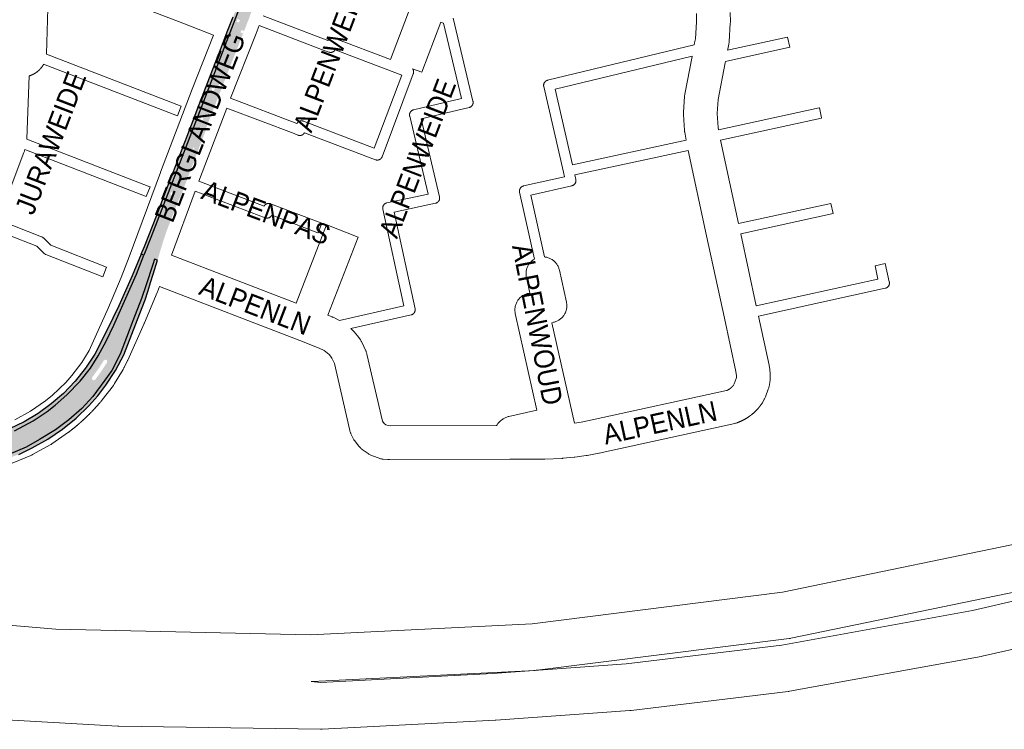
# Paper-space layout 'Layout1' of a CAD drawing. Header units: metres. Extents: x 123097 to 144122, y 392739 to 407589.
# Tile 161 of 256: x 134569 to 134948, y 394044 to 394317. Entities that reach past the tile are written whole.
import ezdxf
from ezdxf.enums import TextEntityAlignment as Align

# ---------------------------------------------------------------- set-up
doc = ezdxf.new("R2010")
doc.units = ezdxf.units.M
doc.header["$MEASUREMENT"] = 0
for name, color, linetype, lineweight in [('gs-anno-wegen algemeen tekst', 7, 'Continuous', 0), ('gs-knt-aanvullende hoofdweg', 7, 'Continuous', 0), ('gs-knt-autosnelweg', 7, 'Continuous', 0), ('gs-knt-paden', 7, 'Continuous', 0), ('gs-knt-wegen algemeen', 7, 'Continuous', 0), ('ir-ARC-asfalt-hoofdwegen-te inspecteren', 5, 'Continuous', 0), ('ir-ARC-fietspaden naastliggend- te inspecteren', 1, 'Continuous', 0)]:
    doc.layers.add(name, color=color, linetype=linetype, lineweight=lineweight)
doc.styles.add('Style-Arial', font='arial.ttf')

psp = doc.layouts.get("Layout1")

# ---------------------------------------------------------------- hatches: boundary and pattern name
at = {"layer": 'ir-ARC-asfalt-hoofdwegen-te inspecteren', "linetype": 'Continuous', "lineweight": 13}
h = psp.add_hatch(color=5, dxfattribs=at)
h.paths.add_polyline_path([(134620.836, 394224.914), (134616.764, 394226.471), (134619.402, 394233.172), (134629.223, 394258.341), (134639.689, 394285.674), (134653.44, 394321.478), (134652.51, 394321.835), (134652.977, 394323.049), (134653.464, 394324.349), (134659.022, 394322.181), (134658.28, 394320.274), (134658.277, 394320.275), (134658.106, 394319.828), (134658.056, 394319.7), (134656.712, 394320.215), (134648.239, 394298.258), (134646.006, 394292.418), (134645.899, 394292.468), (134645.475, 394291.562), (134645.647, 394291.481), (134639.144, 394274.476), (134629.57, 394249.621), (134624.602, 394236.624), (134621.895, 394228.531)])
h.paths.add_polyline_path([(134653.43, 394316.062), (134652.47, 394316.342), (134652.75, 394317.302), (134653.71, 394317.022)], flags=16)
h.paths.add_polyline_path([(134643.718, 394289.675), (134642.781, 394290.024), (134643.13, 394290.961), (134644.067, 394290.612)], flags=16)
h.paths.add_polyline_path([(134639.412, 394278.421), (134638.463, 394278.736), (134638.778, 394279.685), (134639.727, 394279.37)], flags=16)
h.paths.add_polyline_path([(134627.832, 394249.431), (134626.899, 394249.79), (134627.258, 394250.723), (134628.191, 394250.364)], flags=16)
h.paths.add_polyline_path([(134635.766, 394267.139), (134635.707, 394267.695), (134636.117, 394268.076), (134636.175, 394267.52)], flags=16)
at = {"layer": 'ir-ARC-asfalt-hoofdwegen-te inspecteren', "linetype": 'Continuous', "lineweight": 13, "extrusion": (0, 0, -1)}
h = psp.add_hatch(color=5, dxfattribs=at)
h.paths.add_polyline_path([(-134562.681, 394149.003), (-134564.746, 394149.697), (-134571.453, 394152.495), (-134576.573, 394155.377), (-134582.763, 394159.181), (-134587.854, 394163.007), (-134592.85, 394167.422), (-134597.072, 394172.059), (-134601.71, 394178.241), (-134604.435, 394181.954), (-134607.609, 394188.303), (-134612.541, 394201.091), (-134615.839, 394209.754), (-134617.669, 394215.055), (-134620.227, 394222.833), (-134620.836, 394224.914), (-134616.764, 394226.471), (-134613.889, 394219.167), (-134605.222, 394199.465), (-134602.205, 394193.294), (-134599.148, 394187.637), (-134596.165, 394182.925), (-134592.226, 394177.892), (-134587.128, 394172.618), (-134582.62, 394168.635), (-134579.469, 394166.184), (-134574.085, 394162.639), (-134566.908, 394158.831), (-134559.992, 394156.074)])
h.paths.add_polyline_path([(-134597.323, 394178.211), (-134598.01, 394178.449), (-134600.183, 394181.434), (-134602.624, 394185.135), (-134602.63, 394185.856), (-134602.02, 394186.241), (-134601.372, 394185.924), (-134599.435, 394182.905), (-134596.88, 394179.396), (-134596.766, 394178.678)], flags=16)
at = {"layer": 'ir-ARC-fietspaden naastliggend- te inspecteren', "linetype": 'Continuous', "lineweight": 30, "extrusion": (0, 0, -1)}
psp.add_hatch(color=1, dxfattribs=at).paths.add_polyline_path([(-134621.696, 394241.784), (-134621.966, 394242.484), (-134621.966, 394242.484), (-134625.279, 394251.098), (-134629.693, 394262.573), (-134634.094, 394273.973), (-134634.1, 394273.988), (-134636.816, 394281.048), (-134636.818, 394281.047), (-134637.088, 394281.747), (-134637.086, 394281.748), (-134644.905, 394302.072), (-134644.91, 394302.07), (-134645.178, 394302.77), (-134645.175, 394302.772), (-134645.414, 394303.394), (-134645.874, 394304.588), (-134649.148, 394313.098), (-134651.143, 394318.284), (-134652.51, 394321.835), (-134653.44, 394321.478), (-134639.689, 394285.674), (-134629.223, 394258.341), (-134619.402, 394233.172), (-134616.764, 394226.471), (-134615.735, 394226.864), (-134616.97, 394229.79), (-134621.694, 394241.785)], flags=0)
at = {"layer": 'ir-ARC-fietspaden naastliggend- te inspecteren', "linetype": 'Continuous', "lineweight": 30}
h = psp.add_hatch(color=1, dxfattribs=at)
h.paths.add_polyline_path([(134641.341, 394275.058, 0.4152618), (134640.712, 394274.772), (134639.335, 394271.156), (134631.023, 394249.365), (134630.787, 394248.748, 0.3959614), (134631.064, 394248.108), (134630.385, 394248.369), (134626.324, 394237.813), (134625.245, 394234.941), (134624.305, 394232.097), (134623.404, 394229.136), (134621.986, 394224.475), (134620.836, 394224.914), (134621.895, 394228.531), (134624.602, 394236.624), (134629.57, 394249.621), (134639.144, 394274.476), (134645.647, 394291.481), (134646.381, 394291.138), (134646.805, 394292.044), (134646.006, 394292.418), (134648.239, 394298.258), (134656.712, 394320.215), (134658.056, 394319.7), (134657.069, 394317.122), (134650.688, 394300.881), (134642.865, 394280.806), (134642.066, 394281.101), (134641.72, 394280.163), (134642.502, 394279.875), (134640.719, 394275.3)])
h.paths.add_polyline_path([(134654.941, 394311.847), (134654.011, 394312.215), (134654.379, 394313.145), (134655.309, 394312.777)], flags=16)
for points in [[(134559.457, 394157.481), (134559.992, 394156.074), (134566.908, 394158.831), (134574.085, 394162.639), (134579.469, 394166.184), (134582.62, 394168.635), (134587.128, 394172.618), (134592.226, 394177.892), (134596.165, 394182.925), (134599.148, 394187.637), (134602.205, 394193.294), (134605.222, 394199.465), (134613.889, 394219.167), (134616.764, 394226.471), (134615.735, 394226.864), (134612.21, 394218.51), (134607.07, 394206.92), (134602.56, 394197.37), (134597.89, 394188.33), (134594.29, 394182.971), (134590.269, 394177.92), (134585.852, 394173.212), (134581.096, 394169.142), (134576.013, 394165.488), (134570.64, 394162.277), (134565.014, 394159.532)], [(134562.681, 394149.003), (134563.189, 394147.664), (134568.573, 394149.712), (134573.784, 394152.167), (134579.736, 394155.522), (134585.382, 394159.369), (134590.681, 394163.681), (134595.596, 394168.426), (134599.01, 394172.287), (134602.157, 394176.369), (134605.86, 394182.035), (134609.048, 394188.006), (134615.228, 394204.021), (134617.222, 394209.175), (134618.455, 394212.867), (134619.377, 394215.897), (134620.374, 394219.175), (134621.986, 394224.475), (134620.836, 394224.914), (134620.227, 394222.833), (134617.669, 394215.055), (134615.839, 394209.754), (134612.541, 394201.091), (134607.609, 394188.303), (134604.435, 394181.954), (134601.71, 394178.241), (134597.072, 394172.059), (134592.85, 394167.422), (134587.854, 394163.007), (134582.763, 394159.181), (134576.573, 394155.377), (134571.453, 394152.495), (134564.746, 394149.697)]]:
    psp.add_hatch(color=1, dxfattribs=at).paths.add_polyline_path(points, flags=0)

# ---------------------------------------------------------------- linework, layer by layer
at = {"layer": 'gs-knt-aanvullende hoofdweg', "color": 7, "linetype": 'Continuous', "flags": 128}
for points in [[(134661.201, 394314.834), (134660.009, 394311.809), (134650.168, 394286.846)], [(134567.014, 394162.98), (134573.127, 394166.349), (134578.939, 394170.384), (134581.567, 394172.529), (134584.059, 394174.787), (134584.066, 394174.793), (134584.198, 394174.919), (134584.214, 394174.935), (134584.33, 394175.047), (134586.668, 394177.43), (134588.971, 394180.03), (134592.842, 394185.082), (134595.676, 394189.757), (134603.186, 394206.266), (134603.193, 394206.282), (134608.023, 394217.817), (134611.097, 394225.737), (134623.183, 394258.276), (134623.205, 394258.335), (134635.393, 394290.322), (134635.424, 394290.402), (134643.625, 394311.205)], [(134648.714, 394283.098), (134637.958, 394254.868)], [(134636.542, 394251.106), (134627.395, 394226.478)], [(134622.772, 394214.306), (134621.989, 394212.289), (134621.915, 394212.107), (134617.003, 394200.375), (134616.926, 394200.199), (134616.912, 394200.167), (134616.91, 394200.161), (134610.555, 394186.014), (134610.467, 394185.826), (134609.165, 394183.133), (134609.09, 394182.977), (134609.064, 394182.924), (134609.036, 394182.867), (134608.928, 394182.659), (134608.897, 394182.606), (134608.75, 394182.35), (134605.474, 394176.946), (134605.329, 394176.715), (134605.277, 394176.64), (134605.252, 394176.603), (134605.224, 394176.563), (134605.175, 394176.49), (134605.013, 394176.271), (134600.731, 394170.683), (134600.527, 394170.428), (134600.361, 394170.231), (134600.352, 394170.22), (134600.195, 394170.034), (134600.177, 394170.014), (134600.028, 394169.838), (134600.001, 394169.807), (134599.86, 394169.642), (134599.825, 394169.602), (134599.692, 394169.447), (134599.648, 394169.397), (134599.523, 394169.253), (134599.471, 394169.193), (134599.353, 394169.059), (134599.292, 394168.988), (134599.183, 394168.865), (134599.113, 394168.786), (134599.012, 394168.672), (134598.933, 394168.583), (134598.841, 394168.48), (134598.753, 394168.381), (134598.669, 394168.288), (134598.571, 394168.18), (134598.496, 394168.097), (134598.389, 394167.979), (134598.323, 394167.906), (134598.206, 394167.779), (134598.149, 394167.716), (134598.024, 394167.58), (134597.975, 394167.527), (134597.839, 394167.38), (134597.8, 394167.338), (134597.655, 394167.183), (134597.624, 394167.149), (134597.469, 394166.984), (134597.448, 394166.961), (134597.284, 394166.788), (134597.271, 394166.774), (134597.097, 394166.591), (134597.093, 394166.587), (134596.915, 394166.401), (134596.91, 394166.396), (134596.737, 394166.215), (134596.722, 394166.2), (134596.557, 394166.03), (134596.534, 394166.006), (134596.378, 394165.846), (134596.344, 394165.812), (134596.197, 394165.662), (134596.155, 394165.619), (134596.016, 394165.479), (134595.964, 394165.426), (134595.834, 394165.296), (134595.773, 394165.235), (134595.652, 394165.114), (134595.581, 394165.043), (134595.47, 394164.932), (134595.389, 394164.853), (134595.196, 394164.662), (134594.77, 394164.24), (134594.452, 394163.935), (134594.024, 394163.535), (134593.827, 394163.351), (134593.733, 394163.264), (134593.628, 394163.166), (134593.545, 394163.088), (134593.43, 394162.982), (134593.356, 394162.914), (134593.23, 394162.798), (134593.167, 394162.74), (134593.031, 394162.616), (134592.977, 394162.567), (134592.83, 394162.434), (134592.786, 394162.394), (134592.629, 394162.253), (134592.595, 394162.222), (134592.427, 394162.072), (134592.403, 394162.051), (134592.225, 394161.892), (134592.211, 394161.88), (134592.021, 394161.712), (134592.019, 394161.71), (134591.825, 394161.54), (134591.818, 394161.534), (134591.631, 394161.371), (134591.613, 394161.356), (134591.437, 394161.203), (134591.409, 394161.179), (134591.242, 394161.035), (134591.203, 394161.002), (134591.047, 394160.868), (134590.998, 394160.826), (134590.851, 394160.702), (134590.791, 394160.651), (134590.654, 394160.536), (134590.584, 394160.477), (134590.457, 394160.371), (134590.376, 394160.303), (134590.26, 394160.206), (134590.168, 394160.13), (134590.062, 394160.042), (134589.958, 394159.957), (134589.863, 394159.879), (134589.749, 394159.786), (134589.664, 394159.716), (134589.539, 394159.614), (134589.464, 394159.554), (134589.328, 394159.445), (134589.264, 394159.393), (134589.117, 394159.275), (134589.063, 394159.232), (134588.905, 394159.106), (134588.862, 394159.072), (134588.692, 394158.938), (134588.661, 394158.913), (134588.48, 394158.771), (134588.458, 394158.754), (134588.266, 394158.604), (134588.256, 394158.596), (134588.052, 394158.439), (134587.98, 394158.383), (134587.956, 394158.365), (134587.899, 394158.324), (134587.744, 394158.212), (134581.374, 394153.79), (134581.159, 394153.646), (134581.05, 394153.577), (134581.015, 394153.557), (134580.94, 394153.51), (134580.716, 394153.382), (134573.924, 394149.639), (134573.696, 394149.518), (134573.619, 394149.481), (134573.58, 394149.461), (134573.542, 394149.443), (134573.464, 394149.405), (134573.228, 394149.301), (134566.088, 394146.277)]]:
    psp.add_lwpolyline(points, dxfattribs=at)
at = {"layer": 'gs-knt-autosnelweg', "color": 7, "linetype": 'Continuous', "flags": 128}
for points in [[(133929.002, 394176.065), (133929.599, 394175.971), (134379.692, 394105.067), (134507.119, 394088.828), (134582.862, 394082.358), (134680.976, 394080.2), (134766.291, 394084.508), (134862.703, 394096.631), (134965.828, 394117.908), (135068.411, 394149.151), (135136.078, 394176.012), (135184.861, 394200.08), (135326.653, 394282.818), (135407.798, 394338.909), (135425.002, 394352.295)], [(134969.877, 394100.344), (134865.999, 394078.911), (134865.652, 394078.846), (134865.302, 394078.795), (134768.205, 394066.586), (134767.871, 394066.551), (134767.535, 394066.527), (134681.558, 394062.186), (134681.232, 394062.176), (134681.138, 394062.176), (134684.759, 394061.849), (134751.084, 394065.335), (134802.467, 394069.046), (134862.486, 394076.228), (134935.866, 394089.605), (134954.853, 394093.937)], [(134959.02, 394076.405), (134939.681, 394071.993), (134939.293, 394071.913), (134865.446, 394058.451), (134865.174, 394058.406), (134864.901, 394058.369), (134804.397, 394051.129), (134803.976, 394051.088), (134752.294, 394047.355), (134752.118, 394047.344), (134685.396, 394043.837), (134685.087, 394043.827), (134684.779, 394043.826), (134607.086, 394045.07), (134606.738, 394045.082), (134557.092, 394047.797)]]:
    psp.add_lwpolyline(points, dxfattribs=at)
at = {"layer": 'gs-knt-paden', "color": 7, "linetype": 'Continuous', "flags": 128}
for points in [[(134662.676, 394318.574), (134687.631, 394309.076), (134687.673, 394309.152), (134687.725, 394309.234), (134687.78, 394309.314), (134687.84, 394309.391), (134687.902, 394309.464), (134687.969, 394309.535), (134688.038, 394309.603), (134688.111, 394309.667), (134688.187, 394309.727), (134688.266, 394309.784), (134688.347, 394309.837), (134688.431, 394309.886), (134688.516, 394309.93), (134688.605, 394309.971), (134688.695, 394310.007), (134688.786, 394310.039), (134688.879, 394310.067), (134688.973, 394310.09), (134689.068, 394310.108), (134689.164, 394310.122), (134689.261, 394310.131), (134689.358, 394310.135), (134689.455, 394310.135), (134689.552, 394310.13), (134689.648, 394310.121), (134689.744, 394310.107), (134689.839, 394310.088), (134689.933, 394310.065), (134690.026, 394310.037), (134690.117, 394310.004), (134711.719, 394301.776)], [(134735.844, 394317.735), (134743.518, 394285.709), (134743.538, 394285.615), (134743.553, 394285.521), (134743.565, 394285.425), (134743.571, 394285.33), (134743.573, 394285.234), (134743.57, 394285.138), (134743.563, 394285.042), (134743.551, 394284.947), (134743.535, 394284.852), (134743.514, 394284.758), (134743.489, 394284.666), (134743.459, 394284.574), (134743.425, 394284.485), (134743.387, 394284.397), (134743.345, 394284.31), (134743.298, 394284.226), (134743.248, 394284.145), (134743.193, 394284.065), (134743.135, 394283.989), (134743.074, 394283.915), (134743.009, 394283.845), (134742.94, 394283.777), (134742.869, 394283.713), (134742.794, 394283.652), (134742.717, 394283.595), (134742.637, 394283.542), (134742.555, 394283.493), (134742.47, 394283.447), (134742.384, 394283.406), (134742.295, 394283.369), (134742.205, 394283.336), (134742.113, 394283.308), (134742.02, 394283.284), (134723.52, 394278.962), (134730.639, 394248.867), (134730.659, 394248.772), (134730.675, 394248.676), (134730.685, 394248.58), (134730.691, 394248.483), (134730.693, 394248.386), (134730.69, 394248.289), (134730.682, 394248.192), (134730.669, 394248.096), (134730.652, 394248), (134730.63, 394247.906), (134730.604, 394247.812), (134730.573, 394247.72), (134730.538, 394247.63), (134730.498, 394247.541), (134730.455, 394247.455), (134730.407, 394247.37), (134730.355, 394247.288), (134730.299, 394247.209), (134730.24, 394247.132), (134730.176, 394247.059), (134730.11, 394246.988), (134730.04, 394246.921), (134729.967, 394246.857), (134729.891, 394246.797), (134729.812, 394246.741), (134729.73, 394246.688), (134729.646, 394246.64), (134729.56, 394246.595), (134729.471, 394246.555), (134729.381, 394246.519), (134729.29, 394246.488), (134729.196, 394246.461), (134729.102, 394246.438), (134713.147, 394243.038), (134721.208, 394205.811), (134721.227, 394205.715), (134721.241, 394205.618), (134721.249, 394205.52), (134721.254, 394205.423), (134721.253, 394205.325), (134721.248, 394205.227), (134721.238, 394205.129), (134721.223, 394205.032), (134721.203, 394204.936), (134721.179, 394204.841), (134721.15, 394204.748), (134721.117, 394204.656), (134721.079, 394204.565), (134721.037, 394204.477), (134720.99, 394204.39), (134720.939, 394204.306), (134720.885, 394204.225), (134720.826, 394204.146), (134720.764, 394204.071), (134720.698, 394203.998), (134720.629, 394203.929), (134720.556, 394203.863), (134720.48, 394203.801), (134720.402, 394203.743), (134720.32, 394203.688), (134720.236, 394203.638), (134720.15, 394203.592), (134720.061, 394203.55), (134719.971, 394203.512), (134719.878, 394203.479), (134719.785, 394203.45), (134719.693, 394203.427), (134719.69, 394203.426), (134719.685, 394203.425), (134696.469, 394198.147)], [(134650.168, 394286.846), (134675.707, 394277.124), (134675.732, 394277.17), (134675.782, 394277.254), (134675.837, 394277.336), (134675.895, 394277.415), (134675.958, 394277.491), (134676.024, 394277.564), (134676.093, 394277.633), (134676.166, 394277.699), (134676.242, 394277.761), (134676.321, 394277.82), (134676.403, 394277.875), (134676.487, 394277.925), (134676.574, 394277.972), (134676.663, 394278.014), (134676.753, 394278.051), (134676.846, 394278.085), (134676.94, 394278.113), (134677.035, 394278.137), (134677.131, 394278.157), (134677.229, 394278.171), (134677.326, 394278.181), (134677.425, 394278.186), (134677.523, 394278.186), (134677.621, 394278.182), (134677.719, 394278.173), (134677.816, 394278.159), (134677.912, 394278.14), (134678.008, 394278.116), (134678.102, 394278.088), (134678.195, 394278.055), (134705.482, 394267.657), (134716.081, 394295.812), (134690.502, 394305.556), (134690.473, 394305.504), (134690.423, 394305.423), (134690.368, 394305.344), (134690.31, 394305.268), (134690.248, 394305.195), (134690.183, 394305.125), (134690.115, 394305.058), (134690.043, 394304.994), (134689.969, 394304.934), (134689.892, 394304.878), (134689.812, 394304.825), (134689.73, 394304.776), (134689.645, 394304.731), (134689.559, 394304.69), (134689.47, 394304.653), (134689.38, 394304.621), (134689.289, 394304.592), (134689.196, 394304.569), (134689.102, 394304.549), (134689.008, 394304.534), (134688.912, 394304.524), (134688.817, 394304.518), (134688.721, 394304.517), (134688.625, 394304.52), (134688.53, 394304.528), (134688.435, 394304.541), (134688.341, 394304.558), (134688.248, 394304.579), (134688.155, 394304.605), (134688.065, 394304.635), (134686.915, 394305.047), (134686.879, 394305.06), (134661.201, 394314.834)], [(134692.129, 394201.283), (134716.859, 394206.905), (134708.792, 394244.158), (134708.773, 394244.252), (134708.76, 394244.347), (134708.751, 394244.442), (134708.747, 394244.538), (134708.747, 394244.634), (134708.751, 394244.729), (134708.761, 394244.825), (134708.774, 394244.92), (134708.793, 394245.014), (134708.816, 394245.107), (134708.843, 394245.199), (134708.874, 394245.289), (134708.91, 394245.378), (134708.95, 394245.465), (134708.994, 394245.551), (134709.042, 394245.633), (134709.094, 394245.714), (134709.15, 394245.792), (134709.21, 394245.867), (134709.273, 394245.939), (134709.339, 394246.009), (134709.409, 394246.075), (134709.481, 394246.137), (134709.557, 394246.196), (134709.635, 394246.251), (134709.716, 394246.303), (134709.799, 394246.351), (134709.884, 394246.394), (134709.972, 394246.434), (134710.061, 394246.469), (134710.152, 394246.5), (134710.244, 394246.527), (134710.337, 394246.549), (134726.254, 394249.941), (134719.144, 394279.998), (134719.124, 394280.092), (134719.109, 394280.187), (134719.098, 394280.282), (134719.092, 394280.377), (134719.09, 394280.473), (134719.093, 394280.569), (134719.1, 394280.665), (134719.112, 394280.76), (134719.129, 394280.854), (134719.15, 394280.948), (134719.175, 394281.04), (134719.205, 394281.131), (134719.239, 394281.221), (134719.277, 394281.309), (134719.32, 394281.395), (134719.366, 394281.478), (134719.417, 394281.56), (134719.471, 394281.639), (134719.529, 394281.715), (134719.591, 394281.788), (134719.656, 394281.859), (134719.724, 394281.926), (134719.795, 394281.99), (134719.87, 394282.051), (134719.947, 394282.107), (134720.027, 394282.16), (134720.109, 394282.21), (134720.193, 394282.255), (134720.28, 394282.296), (134720.369, 394282.333), (134720.459, 394282.366), (134720.55, 394282.394), (134720.643, 394282.418), (134739.137, 394286.738), (134732.182, 394315.767), (134731.167, 394316.154)], [(134778.357, 394258.404), (134770.776, 394291.399), (134770.756, 394291.495), (134770.742, 394291.592), (134770.731, 394291.689), (134770.726, 394291.787), (134770.725, 394291.885), (134770.729, 394291.983), (134770.738, 394292.08), (134770.752, 394292.177), (134770.77, 394292.273), (134770.793, 394292.369), (134770.821, 394292.463), (134770.853, 394292.555), (134770.89, 394292.646), (134770.931, 394292.735), (134770.976, 394292.822), (134771.025, 394292.906), (134771.079, 394292.988), (134771.136, 394293.067), (134771.198, 394293.144), (134771.263, 394293.217), (134771.331, 394293.287), (134771.403, 394293.354), (134771.477, 394293.417), (134771.555, 394293.476), (134771.636, 394293.532), (134771.719, 394293.584), (134771.805, 394293.631), (134771.893, 394293.674), (134771.983, 394293.713), (134772.075, 394293.747), (134772.168, 394293.777), (134772.262, 394293.803), (134828.751, 394307.467)], [(134827.924, 394303.131), (134775.139, 394290.363)], [(134629.674, 394280.057), (134629.669, 394280.057), (134578.147, 394299.953)], [(134720.274, 394298.185), (134720.304, 394298.145), (134720.359, 394298.063), (134720.41, 394297.979), (134720.457, 394297.893), (134720.5, 394297.804), (134720.538, 394297.713), (134720.571, 394297.621), (134720.601, 394297.527), (134720.625, 394297.431), (134720.645, 394297.335), (134720.66, 394297.238), (134720.67, 394297.14), (134720.676, 394297.042), (134720.677, 394296.943), (134720.673, 394296.845), (134720.664, 394296.747), (134720.65, 394296.649), (134720.631, 394296.553), (134720.608, 394296.457), (134720.581, 394296.363), (134720.548, 394296.27), (134708.533, 394264.352), (134708.497, 394264.263), (134708.457, 394264.176), (134708.413, 394264.091), (134708.365, 394264.008), (134708.312, 394263.927), (134708.257, 394263.849), (134708.197, 394263.774), (134708.134, 394263.702), (134708.067, 394263.633), (134707.998, 394263.567), (134707.925, 394263.504), (134707.849, 394263.445), (134707.771, 394263.39), (134707.69, 394263.339), (134707.607, 394263.291), (134707.521, 394263.248), (134707.434, 394263.208), (134707.345, 394263.173), (134707.254, 394263.142), (134707.162, 394263.116), (134707.068, 394263.094), (134706.974, 394263.076), (134706.879, 394263.063), (134706.783, 394263.054), (134706.688, 394263.05), (134706.592, 394263.051), (134706.496, 394263.056), (134706.4, 394263.066), (134706.306, 394263.08), (134706.212, 394263.099), (134706.119, 394263.122), (134706.027, 394263.15), (134705.936, 394263.182), (134678.619, 394273.592), (134678.586, 394273.529), (134678.536, 394273.447), (134678.483, 394273.366), (134678.426, 394273.289), (134678.366, 394273.214), (134678.301, 394273.142), (134678.234, 394273.074), (134678.163, 394273.008), (134678.09, 394272.947), (134678.013, 394272.888), (134677.934, 394272.834), (134677.852, 394272.783), (134677.768, 394272.737), (134677.682, 394272.694), (134677.593, 394272.656), (134677.503, 394272.621), (134677.412, 394272.592), (134677.319, 394272.566), (134677.225, 394272.545), (134677.13, 394272.529), (134677.035, 394272.517), (134676.939, 394272.51), (134676.843, 394272.507), (134676.747, 394272.509), (134676.651, 394272.515), (134676.555, 394272.527), (134676.46, 394272.542), (134676.366, 394272.562), (134676.273, 394272.587), (134676.181, 394272.616), (134676.091, 394272.65), (134674.594, 394273.246), (134648.714, 394283.098)], [(134775.139, 394290.363), (134781.83, 394261.235), (134825.583, 394270.731)], [(134617.681, 394249), (134617.676, 394249), (134570.892, 394267.067)], [(134826.4, 394266.795), (134782.73, 394257.317)], [(134767.161, 394224.877), (134761.483, 394250.686), (134761.464, 394250.783), (134761.45, 394250.88), (134761.441, 394250.978), (134761.436, 394251.076), (134761.437, 394251.174), (134761.442, 394251.272), (134761.452, 394251.37), (134761.467, 394251.467), (134761.486, 394251.563), (134761.51, 394251.658), (134761.539, 394251.752), (134761.572, 394251.845), (134761.61, 394251.936), (134761.652, 394252.024), (134761.698, 394252.111), (134761.749, 394252.195), (134761.804, 394252.277), (134761.862, 394252.356), (134761.925, 394252.431), (134761.99, 394252.504), (134762.06, 394252.574), (134762.133, 394252.64), (134762.209, 394252.702), (134762.288, 394252.761), (134762.369, 394252.815), (134762.453, 394252.866), (134762.54, 394252.912), (134762.629, 394252.954), (134762.719, 394252.992), (134762.812, 394253.025), (134762.906, 394253.054), (134763.001, 394253.078), (134778.758, 394256.655), (134778.358, 394258.396)], [(134782.73, 394257.317), (134783.127, 394255.591), (134783.146, 394255.497), (134783.161, 394255.402), (134783.171, 394255.307), (134783.177, 394255.212), (134783.178, 394255.116), (134783.174, 394255.02), (134783.166, 394254.924), (134783.154, 394254.829), (134783.137, 394254.735), (134783.115, 394254.642), (134783.089, 394254.55), (134783.059, 394254.459), (134783.024, 394254.369), (134782.985, 394254.282), (134782.942, 394254.196), (134782.895, 394254.113), (134782.844, 394254.032), (134782.789, 394253.953), (134782.731, 394253.877), (134782.669, 394253.804), (134782.603, 394253.734), (134782.535, 394253.667), (134782.463, 394253.604), (134782.388, 394253.544), (134782.311, 394253.487), (134782.23, 394253.435), (134782.148, 394253.386), (134782.063, 394253.341), (134781.976, 394253.301), (134781.888, 394253.264), (134781.798, 394253.232), (134781.706, 394253.204), (134781.613, 394253.181), (134765.838, 394249.6), (134771.087, 394225.74)], [(134778.358, 394258.396), (134778.357, 394258.4), (134778.357, 394258.404)], [(134778.358, 394258.396), (134778.357, 394258.4), (134778.357, 394258.404)]]:
    psp.add_lwpolyline(points, dxfattribs=at)
for points in [[(134841.605, 394305.367), (134864.713, 394310.43, -0.3694363), (134864.724, 394310.422), (134865.579, 394306.518), (134865.58, 394306.515, -0.3996472), (134865.573, 394306.503), (134865.568, 394306.502), (134840.786, 394301.072)], [(134579.307, 394303.815), (134631.113, 394283.808), (134631.117, 394283.807, -0.4069136), (134631.122, 394283.794), (134631.12, 394283.79), (134629.68, 394280.062), (134629.674, 394280.057)], [(134838.122, 394274.67), (134876.924, 394283.172, -0.3694283), (134876.934, 394283.165), (134877.79, 394279.261), (134877.791, 394279.258, -0.3996497), (134877.784, 394279.246), (134877.779, 394279.245), (134838.873, 394270.72)], [(134571.648, 394271.084), (134619.12, 394252.751), (134619.124, 394252.75, -0.406913), (134619.129, 394252.737), (134619.127, 394252.733), (134617.687, 394249.005), (134617.681, 394249)], [(134637.958, 394254.868), (134663.057, 394245.316), (134663.096, 394245.384), (134663.149, 394245.467), (134663.206, 394245.547), (134663.266, 394245.624), (134663.33, 394245.699), (134663.398, 394245.769), (134663.469, 394245.837), (134663.543, 394245.901), (134663.621, 394245.961), (134663.701, 394246.018), (134663.784, 394246.07), (134663.869, 394246.119), (134663.956, 394246.163), (134664.046, 394246.203), (134664.137, 394246.238), (134664.23, 394246.269), (134664.325, 394246.296), (134664.421, 394246.317), (134664.517, 394246.334), (134664.614, 394246.347), (134664.712, 394246.354), (134664.81, 394246.357), (134664.908, 394246.355), (134665.006, 394246.348), (134665.103, 394246.337), (134665.2, 394246.32), (134665.296, 394246.299), (134665.391, 394246.274), (134665.484, 394246.244), (134666.555, 394245.868), (134666.605, 394245.849), (134685.257, 394238.736, -0.3861138), (134685.262, 394238.723), (134683.836, 394234.985, -0.3861092), (134683.824, 394234.98), (134666.004, 394241.776), (134666.001, 394241.77), (134665.954, 394241.686), (134665.902, 394241.605), (134665.846, 394241.525), (134665.787, 394241.449), (134665.724, 394241.376), (134665.658, 394241.305), (134665.588, 394241.238), (134665.516, 394241.175), (134665.44, 394241.115), (134665.361, 394241.058), (134665.28, 394241.006), (134665.196, 394240.957), (134665.111, 394240.913), (134665.023, 394240.872), (134664.933, 394240.836), (134664.842, 394240.805), (134664.749, 394240.777), (134664.655, 394240.755), (134664.56, 394240.736), (134664.464, 394240.723), (134664.368, 394240.714), (134664.271, 394240.709), (134664.175, 394240.71), (134664.078, 394240.715), (134663.982, 394240.724), (134663.886, 394240.738), (134663.792, 394240.757), (134663.698, 394240.78), (134663.605, 394240.808), (134663.514, 394240.84), (134636.542, 394251.106)], [(134845.808, 394238.589), (134881.367, 394246.381, -0.3694299), (134881.377, 394246.373), (134882.233, 394242.469), (134882.234, 394242.466, -0.399649), (134882.227, 394242.454), (134882.222, 394242.453), (134846.656, 394234.66)], [(134560.594, 394240.065), (134577.367, 394233.502), (134577.451, 394233.467), (134577.533, 394233.428), (134577.613, 394233.386), (134577.691, 394233.34), (134577.767, 394233.291), (134577.841, 394233.238), (134577.912, 394233.182), (134577.981, 394233.123), (134578.047, 394233.061), (134580.897, 394230.248), (134602.423, 394221.859, -0.3858222), (134602.428, 394221.847), (134600.975, 394218.119, -0.3858267), (134600.962, 394218.114), (134579.051, 394226.653), (134578.967, 394226.688), (134578.885, 394226.727), (134578.804, 394226.769), (134578.726, 394226.815), (134578.65, 394226.865), (134578.576, 394226.917), (134578.504, 394226.973), (134578.435, 394227.033), (134578.369, 394227.095), (134575.518, 394229.909), (134553.077, 394238.689)], [(134852.643, 394206.928), (134899.517, 394217.198), (134898.378, 394222.309, -0.3692403), (134898.385, 394222.319), (134902.291, 394223.19, -0.3692329), (134902.302, 394223.183), (134903.88, 394216.103), (134903.898, 394216.009), (134903.913, 394215.914), (134903.922, 394215.819), (134903.927, 394215.723), (134903.928, 394215.627), (134903.923, 394215.532), (134903.915, 394215.436), (134903.902, 394215.341), (134903.884, 394215.247), (134903.862, 394215.154), (134903.835, 394215.061), (134903.804, 394214.971), (134903.769, 394214.882), (134903.729, 394214.794), (134903.685, 394214.709), (134903.638, 394214.626), (134903.586, 394214.545), (134903.531, 394214.467), (134903.472, 394214.391), (134903.409, 394214.318), (134903.343, 394214.249), (134903.274, 394214.182), (134903.202, 394214.119), (134903.127, 394214.06), (134903.049, 394214.004), (134902.968, 394213.952), (134902.885, 394213.904), (134902.8, 394213.86), (134902.713, 394213.82), (134902.624, 394213.784), (134902.533, 394213.752), (134902.441, 394213.725), (134902.352, 394213.704), (134902.348, 394213.703), (134902.344, 394213.702), (134853.491, 394202.999)]]:
    psp.add_lwpolyline(points, format="xyb", dxfattribs=at)
at = {"layer": 'gs-knt-wegen algemeen', "color": 7, "linetype": 'Continuous', "flags": 128}
for points in [[(134580.064, 394330.283), (134579.315, 394303.985), (134579.313, 394303.925), (134579.307, 394303.815)], [(134643.625, 394311.205), (134631.799, 394315.755), (134601.443, 394327.436), (134595.237, 394329.326), (134593.815, 394329.685), (134591.076, 394330.155), (134586.166, 394330.58), (134583.729, 394330.53), (134580.064, 394330.283)], [(134711.719, 394301.776), (134719.724, 394322.679), (134722.561, 394330.089), (134722.757, 394331.065)], [(134828.751, 394307.467), (134828.891, 394308.2), (134829.195, 394309.791), (134829.629, 394316.333), (134829.576, 394319.529)], [(134842.592, 394319.892), (134842.652, 394316.279), (134842.651, 394316.009), (134842.639, 394315.739), (134842.16, 394308.531), (134842.137, 394308.268), (134842.103, 394308.005), (134842.059, 394307.744), (134841.681, 394305.76), (134841.605, 394305.367)], [(134825.583, 394270.731), (134825.075, 394273.742), (134825.042, 394273.964), (134825.016, 394274.187), (134824.998, 394274.411), (134824.606, 394280.595), (134824.594, 394280.875), (134824.595, 394281.155), (134824.607, 394281.435), (134825.014, 394287.617), (134825.037, 394287.882), (134825.071, 394288.146), (134825.115, 394288.409), (134827.884, 394302.924), (134827.924, 394303.131)], [(134578.147, 394299.953), (134578.141, 394299.942), (134578.099, 394299.868), (134578.058, 394299.795), (134578.015, 394299.722), (134577.971, 394299.65), (134577.927, 394299.577), (134577.883, 394299.506), (134577.837, 394299.435), (134577.791, 394299.364), (134577.744, 394299.293), (134577.698, 394299.223), (134577.65, 394299.154), (134577.601, 394299.084), (134577.552, 394299.015), (134577.503, 394298.947), (134577.452, 394298.879), (134577.401, 394298.812), (134577.35, 394298.745), (134577.298, 394298.679), (134577.245, 394298.612), (134577.192, 394298.546), (134577.138, 394298.481), (134577.084, 394298.417), (134577.029, 394298.353), (134576.973, 394298.289), (134576.917, 394298.226), (134576.861, 394298.163), (134576.803, 394298.101), (134576.745, 394298.039), (134576.687, 394297.978), (134576.629, 394297.918), (134576.569, 394297.857), (134576.509, 394297.798), (134576.448, 394297.738), (134576.388, 394297.68), (134576.326, 394297.622), (134576.264, 394297.565), (134576.201, 394297.508), (134576.139, 394297.452), (134576.075, 394297.396), (134576.011, 394297.341), (134575.947, 394297.286), (134575.882, 394297.232), (134575.817, 394297.179), (134575.751, 394297.126), (134575.684, 394297.073), (134575.618, 394297.022), (134575.55, 394296.971), (134575.482, 394296.92), (134575.414, 394296.87), (134575.346, 394296.821), (134575.277, 394296.772), (134575.207, 394296.724), (134575.137, 394296.677), (134575.067, 394296.63), (134574.996, 394296.584), (134574.925, 394296.538), (134574.853, 394296.493), (134574.782, 394296.449), (134574.709, 394296.405), (134574.636, 394296.362), (134574.563, 394296.32), (134574.49, 394296.278), (134574.416, 394296.237), (134574.342, 394296.197), (134574.267, 394296.157), (134574.193, 394296.118), (134574.117, 394296.079), (134574.041, 394296.042), (134573.965, 394296.004), (134573.89, 394295.968), (134573.813, 394295.932), (134573.736, 394295.897), (134573.658, 394295.863), (134573.582, 394295.829), (134573.504, 394295.796), (134573.425, 394295.764), (134573.347, 394295.732), (134573.269, 394295.702), (134573.19, 394295.671), (134573.11, 394295.642), (134573.031, 394295.613), (134572.952, 394295.585), (134572.871, 394295.558), (134572.791, 394295.531), (134572.71, 394295.505), (134572.637, 394295.482), (134571.653, 394271.176), (134571.648, 394271.084)], [(134840.786, 394301.072), (134840.674, 394300.484), (134837.98, 394286.362), (134837.627, 394280.999), (134837.971, 394275.572), (134838.122, 394274.67)], [(134838.873, 394270.72), (134845.808, 394238.589)], [(134570.892, 394267.067), (134570.887, 394267.043), (134570.828, 394266.783), (134570.758, 394266.526), (134570.678, 394266.272), (134570.587, 394266.021), (134560.594, 394240.065)], [(134782.599, 394161.778), (134785.153, 394162.145), (134789.437, 394162.966), (134841.136, 394174.256), (134841.185, 394174.276), (134841.234, 394174.298), (134841.284, 394174.319), (134841.333, 394174.341), (134841.382, 394174.364), (134841.431, 394174.387), (134841.479, 394174.41), (134841.528, 394174.434), (134841.576, 394174.458), (134841.624, 394174.483), (134841.672, 394174.508), (134841.719, 394174.533), (134841.767, 394174.559), (134841.814, 394174.585), (134841.861, 394174.611), (134841.908, 394174.638), (134841.954, 394174.666), (134842, 394174.693), (134842.047, 394174.721), (134842.092, 394174.75), (134842.138, 394174.778), (134842.183, 394174.807), (134842.228, 394174.837), (134842.273, 394174.867), (134842.318, 394174.897), (134842.362, 394174.928), (134842.407, 394174.959), (134842.45, 394174.99), (134842.494, 394175.022), (134842.537, 394175.054), (134842.58, 394175.087), (134842.623, 394175.119), (134842.666, 394175.152), (134842.708, 394175.186), (134842.75, 394175.22), (134842.792, 394175.254), (134842.833, 394175.289), (134842.874, 394175.323), (134842.915, 394175.359), (134842.956, 394175.394), (134842.996, 394175.43), (134843.036, 394175.466), (134843.076, 394175.503), (134843.115, 394175.539), (134843.154, 394175.577), (134843.193, 394175.614), (134843.231, 394175.652), (134843.269, 394175.69), (134843.307, 394175.729), (134843.345, 394175.767), (134843.382, 394175.806), (134843.419, 394175.846), (134843.455, 394175.886), (134843.491, 394175.925), (134843.527, 394175.966), (134843.563, 394176.006), (134843.598, 394176.047), (134843.633, 394176.088), (134843.667, 394176.13), (134843.702, 394176.171), (134843.735, 394176.213), (134843.769, 394176.256), (134843.802, 394176.298), (134843.834, 394176.34), (134844.139, 394176.878), (134844.884, 394178.89), (134844.979, 394179.369), (134844.984, 394179.928), (134844.783, 394181.637), (134840.345, 394202.196), (134833.51, 394233.857), (134826.4, 394266.795)], [(134846.656, 394234.66), (134852.643, 394206.928)], [(134627.395, 394226.478), (134675.483, 394207.991)], [(134771.087, 394225.74), (134771.285, 394225.72), (134771.6, 394225.671), (134771.913, 394225.607), (134772.223, 394225.528), (134772.528, 394225.434), (134772.828, 394225.325), (134773.123, 394225.201), (134773.411, 394225.063), (134773.692, 394224.91), (134773.965, 394224.745), (134774.23, 394224.566), (134774.486, 394224.374), (134774.732, 394224.17), (134774.967, 394223.954), (134775.192, 394223.727), (134775.406, 394223.489), (134775.607, 394223.241), (134775.796, 394222.984), (134775.972, 394222.717), (134776.135, 394222.442), (134776.284, 394222.16), (134776.419, 394221.87), (134776.54, 394221.574), (134776.646, 394221.273), (134776.737, 394220.967), (134776.813, 394220.656), (134779.517, 394208.314), (134779.578, 394208.001), (134779.623, 394207.686), (134779.653, 394207.369), (134779.667, 394207.05), (134779.665, 394206.732), (134779.648, 394206.414), (134779.616, 394206.097), (134779.568, 394205.782), (134779.504, 394205.47), (134779.426, 394205.161), (134779.332, 394204.856), (134779.223, 394204.557), (134779.101, 394204.263), (134778.963, 394203.975), (134778.812, 394203.695), (134778.648, 394203.422), (134778.47, 394203.157), (134778.279, 394202.902), (134778.077, 394202.656), (134777.862, 394202.421), (134777.636, 394202.196), (134777.4, 394201.982), (134777.153, 394201.781), (134776.897, 394201.592), (134776.631, 394201.415), (134776.358, 394201.252), (134776.077, 394201.102), (134775.788, 394200.966), (134775.494, 394200.844), (134775.194, 394200.738), (134774.889, 394200.645), (134774.58, 394200.568), (134773.952, 394200.428)], [(134768.149, 394166.732), (134759.825, 394203.938), (134759.763, 394204.251), (134759.716, 394204.567), (134759.685, 394204.885), (134759.67, 394205.204), (134759.67, 394205.524), (134759.686, 394205.843), (134759.718, 394206.161), (134759.765, 394206.477), (134759.827, 394206.79), (134759.905, 394207.1), (134759.998, 394207.406), (134760.106, 394207.707), (134760.229, 394208.002), (134760.365, 394208.29), (134760.516, 394208.572), (134760.681, 394208.846), (134760.858, 394209.112), (134761.049, 394209.368), (134761.252, 394209.615), (134761.467, 394209.851), (134761.693, 394210.077), (134761.93, 394210.292), (134762.177, 394210.494), (134762.433, 394210.684), (134762.699, 394210.862), (134762.973, 394211.026), (134763.255, 394211.176), (134763.544, 394211.312), (134763.84, 394211.435), (134764.14, 394211.542), (134764.446, 394211.634), (134764.756, 394211.712), (134765.412, 394211.859), (134764.095, 394217.87), (134764.034, 394218.183), (134763.989, 394218.5), (134763.959, 394218.818), (134763.945, 394219.137), (134763.947, 394219.457), (134763.964, 394219.776), (134763.997, 394220.094), (134764.046, 394220.409), (134764.11, 394220.722), (134764.189, 394221.032), (134764.283, 394221.337), (134764.392, 394221.637), (134764.516, 394221.932), (134764.654, 394222.22), (134764.807, 394222.501), (134764.972, 394222.774), (134765.151, 394223.039), (134765.343, 394223.295), (134765.547, 394223.541), (134765.763, 394223.776), (134765.99, 394224.001), (134766.228, 394224.215), (134766.476, 394224.416), (134766.733, 394224.605), (134767, 394224.781), (134767.161, 394224.877)], [(134853.491, 394202.999), (134857.575, 394184.081), (134857.634, 394183.776), (134857.677, 394183.469), (134857.963, 394181.042), (134857.99, 394180.768), (134858.004, 394180.493), (134858.008, 394180.218), (134857.993, 394178.635), (134857.983, 394178.331), (134857.959, 394178.028), (134857.92, 394177.727), (134857.868, 394177.427), (134857.553, 394175.843), (134857.498, 394175.591), (134857.432, 394175.342), (134857.357, 394175.095), (134857.273, 394174.851), (134856.166, 394171.866), (134856.071, 394171.624), (134855.967, 394171.386), (134855.852, 394171.153), (134855.729, 394170.924), (134854.989, 394169.615), (134854.83, 394169.348), (134854.657, 394169.089), (134854.603, 394169.011), (134854.548, 394168.934), (134854.493, 394168.857), (134854.438, 394168.781), (134854.382, 394168.704), (134854.325, 394168.628), (134854.268, 394168.552), (134854.212, 394168.477), (134854.154, 394168.402), (134854.097, 394168.327), (134854.038, 394168.252), (134853.98, 394168.178), (134853.921, 394168.104), (134853.862, 394168.03), (134853.802, 394167.956), (134853.743, 394167.883), (134853.683, 394167.81), (134853.622, 394167.737), (134853.561, 394167.665), (134853.5, 394167.593), (134853.438, 394167.521), (134853.376, 394167.449), (134853.314, 394167.378), (134853.252, 394167.308), (134853.188, 394167.237), (134853.125, 394167.167), (134853.061, 394167.096), (134852.998, 394167.027), (134852.933, 394166.958), (134852.868, 394166.889), (134852.803, 394166.82), (134852.738, 394166.752), (134852.672, 394166.684), (134852.606, 394166.616), (134852.54, 394166.548), (134852.474, 394166.481), (134852.407, 394166.414), (134852.339, 394166.348), (134852.271, 394166.281), (134852.204, 394166.216), (134852.136, 394166.15), (134852.067, 394166.085), (134851.998, 394166.02), (134851.929, 394165.956), (134851.859, 394165.892), (134851.789, 394165.828), (134851.719, 394165.764), (134851.649, 394165.701), (134851.578, 394165.638), (134851.507, 394165.576), (134851.435, 394165.514), (134851.364, 394165.452), (134851.292, 394165.391), (134851.22, 394165.329), (134851.147, 394165.269), (134851.075, 394165.209), (134851.002, 394165.148), (134850.928, 394165.089), (134850.854, 394165.029), (134850.781, 394164.971), (134850.706, 394164.912), (134850.632, 394164.853), (134850.557, 394164.795), (134850.482, 394164.738), (134850.407, 394164.681), (134850.331, 394164.624), (134850.255, 394164.567), (134850.179, 394164.512), (134850.102, 394164.456), (134850.025, 394164.401), (134849.948, 394164.345), (134849.871, 394164.291), (134849.794, 394164.237), (134849.716, 394164.183), (134849.638, 394164.129), (134849.56, 394164.077), (134849.481, 394164.024), (134849.402, 394163.972), (134849.323, 394163.919), (134849.244, 394163.868), (134849.164, 394163.817), (134849.084, 394163.766), (134849.004, 394163.716), (134848.924, 394163.666), (134848.844, 394163.616), (134848.763, 394163.567), (134848.681, 394163.518), (134848.601, 394163.47), (134848.519, 394163.422), (134848.437, 394163.374), (134848.355, 394163.327), (134848.273, 394163.28), (134848.191, 394163.233), (134848.108, 394163.187), (134848.025, 394163.141), (134847.943, 394163.097), (134847.859, 394163.052), (134847.775, 394163.007), (134847.691, 394162.963), (134847.608, 394162.92), (134847.524, 394162.876), (134847.439, 394162.833), (134847.354, 394162.791), (134847.27, 394162.749), (134847.185, 394162.707), (134847.1, 394162.666), (134847.014, 394162.625), (134846.929, 394162.585), (134846.843, 394162.545), (134846.757, 394162.505), (134846.671, 394162.466), (134846.585, 394162.428), (134846.499, 394162.389), (134846.412, 394162.351), (134846.325, 394162.314), (134846.238, 394162.277), (134846.151, 394162.24), (134846.063, 394162.204), (134845.975, 394162.168), (134845.888, 394162.133), (134845.8, 394162.098), (134845.712, 394162.063), (134845.623, 394162.029), (134845.536, 394161.996), (134845.447, 394161.963), (134845.358, 394161.93), (134845.269, 394161.897), (134845.18, 394161.866), (134844.919, 394161.779), (134844.655, 394161.703), (134844.387, 394161.639), (134792.133, 394150.228), (134791.969, 394150.194), (134787.454, 394149.329), (134787.155, 394149.279), (134782.811, 394148.655), (134782.516, 394148.62), (134778.148, 394148.195), (134777.978, 394148.182), (134777.779, 394148.169), (134771.193, 394147.905), (134770.956, 394147.9), (134757.736, 394147.852), (134711.357, 394147.684), (134711.039, 394147.691), (134710.721, 394147.713), (134708.893, 394147.886), (134708.58, 394147.923), (134708.269, 394147.976), (134707.961, 394148.043), (134707.657, 394148.125), (134707.357, 394148.222), (134704.763, 394149.129), (134704.468, 394149.24), (134704.179, 394149.365), (134703.896, 394149.505), (134703.62, 394149.657), (134703.352, 394149.823), (134703.093, 394150.002), (134700.868, 394151.614), (134700.617, 394151.805), (134700.377, 394152.007), (134700.147, 394152.221), (134699.927, 394152.445), (134699.718, 394152.68), (134699.521, 394152.925), (134697.848, 394155.106), (134697.681, 394155.335), (134697.524, 394155.571), (134697.377, 394155.813), (134697.24, 394156.061), (134697.115, 394156.315), (134696.533, 394157.564), (134696.422, 394157.814), (134696.323, 394158.07), (134696.233, 394158.329), (134696.155, 394158.592), (134696.088, 394158.857), (134690.146, 394184.721), (134689.156, 394186.815), (134688.654, 394187.533), (134688.075, 394188.19), (134686.268, 394189.656), (134684.296, 394190.654), (134676.867, 394193.51), (134622.772, 394214.306)], [(134687.636, 394203.318), (134689.274, 394202.689), (134689.478, 394202.607), (134689.679, 394202.517), (134689.877, 394202.421), (134692.129, 394201.283)], [(134773.952, 394200.428), (134782.599, 394161.778)], [(134696.469, 394198.147), (134696.702, 394197.958), (134696.91, 394197.782), (134697.111, 394197.597), (134697.304, 394197.404), (134697.488, 394197.203), (134698.669, 394195.861), (134698.826, 394195.675), (134698.976, 394195.484), (134699.119, 394195.288), (134700.143, 394193.822), (134700.295, 394193.595), (134700.436, 394193.362), (134700.569, 394193.123), (134700.69, 394192.879), (134702.217, 394189.651), (134702.332, 394189.395), (134702.436, 394189.133), (134702.528, 394188.867), (134702.609, 394188.597), (134702.678, 394188.325), (134708.621, 394162.454), (134709.276, 394161.601), (134709.96, 394161.105), (134710.907, 394160.773), (134711.63, 394160.705), (134752.609, 394160.854), (134752.776, 394161.11), (134752.958, 394161.363), (134753.152, 394161.606), (134753.357, 394161.84), (134753.573, 394162.064), (134753.8, 394162.277), (134754.037, 394162.479), (134754.691, 394163.011), (134754.929, 394163.196), (134755.175, 394163.369), (134755.428, 394163.53), (134755.689, 394163.68), (134755.957, 394163.818), (134756.23, 394163.943), (134756.509, 394164.055), (134756.793, 394164.154), (134757.081, 394164.24), (134757.373, 394164.313), (134768.149, 394166.732)]]:
    psp.add_lwpolyline(points, dxfattribs=at)
for points in [[(134731.167, 394316.154), (134723.776, 394296.853, -0.3544392), (134723.765, 394296.848), (134720.274, 394298.185)], [(134675.483, 394207.991), (134687.166, 394238.077, -0.3858707), (134687.178, 394238.082), (134699.298, 394233.376, -0.3858717), (134699.303, 394233.364), (134687.636, 394203.318)]]:
    psp.add_lwpolyline(points, format="xyb", dxfattribs=at)
at = {"layer": 'ir-ARC-fietspaden naastliggend- te inspecteren', "color": 1, "linetype": 'Continuous', "lineweight": 30}
for points in [[(134653.44, 394321.478), (134639.689, 394285.674), (134629.223, 394258.341), (134619.402, 394233.172), (134616.764, 394226.471), (134615.735, 394226.864), (134616.97, 394229.79), (134621.694, 394241.785), (134621.696, 394241.784), (134621.966, 394242.484), (134621.966, 394242.484), (134625.279, 394251.098), (134629.693, 394262.573), (134634.094, 394273.973), (134634.1, 394273.988), (134636.816, 394281.048), (134636.818, 394281.047), (134637.088, 394281.747), (134637.086, 394281.748), (134644.905, 394302.072), (134644.91, 394302.07), (134645.178, 394302.77), (134645.175, 394302.772), (134645.414, 394303.394), (134645.874, 394304.588), (134649.148, 394313.098), (134651.143, 394318.284)], [(134566.908, 394158.831), (134574.085, 394162.639), (134579.469, 394166.184), (134582.62, 394168.635), (134587.128, 394172.618), (134592.226, 394177.892), (134596.165, 394182.925), (134599.148, 394187.637), (134602.205, 394193.294), (134605.222, 394199.465), (134613.889, 394219.167), (134616.764, 394226.471), (134615.735, 394226.864), (134612.21, 394218.51), (134607.07, 394206.92), (134602.56, 394197.37), (134597.89, 394188.33), (134594.29, 394182.971), (134590.269, 394177.92), (134585.852, 394173.212), (134581.096, 394169.142), (134576.013, 394165.488), (134570.64, 394162.277), (134565.014, 394159.532)], [(134568.573, 394149.712), (134573.784, 394152.167), (134579.736, 394155.522), (134585.382, 394159.369), (134590.681, 394163.681), (134595.596, 394168.426), (134599.01, 394172.287), (134602.157, 394176.369), (134605.86, 394182.035), (134609.048, 394188.006), (134615.228, 394204.021), (134617.222, 394209.175), (134618.455, 394212.867), (134619.377, 394215.897), (134620.374, 394219.175), (134621.986, 394224.475), (134620.836, 394224.914), (134620.227, 394222.833), (134617.669, 394215.055), (134615.839, 394209.754), (134612.541, 394201.091), (134607.609, 394188.303), (134604.435, 394181.954), (134601.71, 394178.241), (134597.072, 394172.059), (134592.85, 394167.422), (134587.854, 394163.007), (134582.763, 394159.181), (134576.573, 394155.377), (134571.453, 394152.495), (134564.746, 394149.697)]]:
    psp.add_lwpolyline(points, dxfattribs=at)

# ---------------------------------------------------------------- texts
at = {"layer": 'gs-anno-wegen algemeen tekst', "color": 7, "style": 'Style-Arial', "width": 0.909091}
for s, rotation, p in [('ALPENWEIDE', 69.04634, (134689.149, 394304.559)), ('BERGLANDWEG', 68.4888, (134638.402, 394275.728)), ('JURAWEIDE', 69.04634, (134580.857, 394269.707)), ('ALPENWEIDE', 69.04634, (134722.124, 394263.751)), ('ALPENPAS', 339.41645, (134663.889, 394242.847)), ('ALPENWOUD', 281.111, (134768.372, 394199.764)), ('ALPENLN', 338.96977, (134659.669, 394207.042)), ('ALPENLN', 12.25559, (134815.526, 394161.932))]:
    psp.add_text(s, height=7.7, rotation=rotation, dxfattribs=at).set_placement(p, align=Align.MIDDLE_CENTER)

doc.saveas('drawing.dxf')
